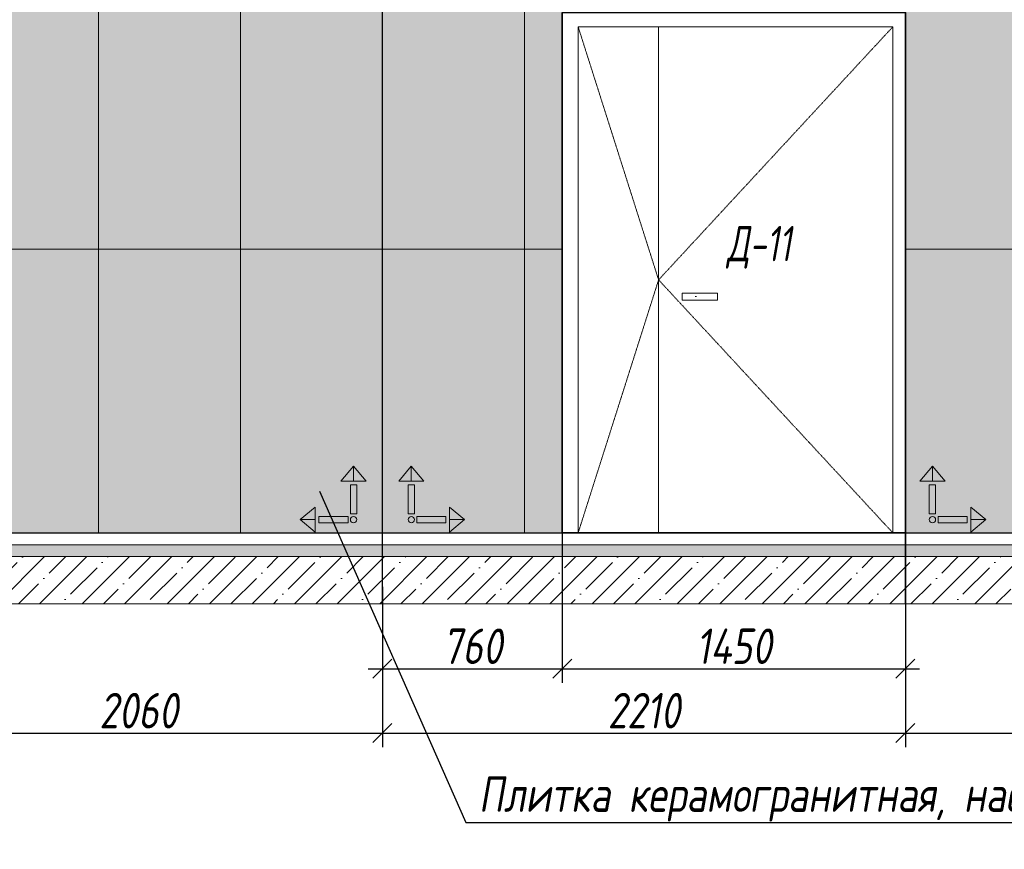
# Model space of a CAD drawing. Header units: millimetres. Extents: x -531352 to 178656, y -69521 to 326874.
# Tile 52 of 256: x -378348 to -374187, y 287929 to 291437. Entities that reach past the tile are written whole.
import ezdxf
from ezdxf import colors
from ezdxf.entities.mleader import LeaderData, LeaderLine
from ezdxf.math import Vec2, Vec3

# ---------------------------------------------------------------- set-up
doc = ezdxf.new("R2010")
doc.units = ezdxf.units.MM
doc.linetypes.add('( Hidden )', pattern=[0.375, 0.25, -0.125])
doc.linetypes.add('DASHDOT', pattern=[25.4, 12.7, -6.35, 0, -6.35])
doc.layers.get('Defpoints').update_dxf_attribs({"color": 31})
for name, color, linetype, lineweight in [('A-DETL-GENF', 7, 'Continuous', 5), ('dim_razv', 93, 'DASHDOT', 9), ('Двери', 7, 'Continuous', 5), ('Отделка стен', 253, 'Continuous', 0)]:
    doc.layers.add(name, color=color, linetype=linetype, lineweight=lineweight)
doc.layers.add('pol', color=7, linetype='Continuous', lineweight=15, true_color=0x738991)
doc.styles.add('fl_iso paper', font='isocpeur.ttf', dxfattribs={"width": 0.8, "oblique": 10})
doc.styles.add('In tre', font='isocpeur.ttf', dxfattribs={"width": 0.8, "oblique": 10})
doc.dimstyles.new('In tre 1_50', dxfattribs={"dimtxt": 150, "dimasz": 80, "dimexe": 60, "dimexo": 10, "dimgap": 20, "dimtad": 1, "dimdec": 0, "dimrnd": 5, "dimzin": 0, "dimdsep": 46, "dimtxsty": 'fl_iso paper', "dimblk": 'OBLIQUE', "dimcen": 0, "dimdle": 60, "dimadec": 0, "dimazin": 0, "dimtfac": 1, "dimtdec": 0, "dimtofl": 0, "dimtmove": 1, "dimatfit": 1, "dimfxl": 40, "dimtolj": 1, "dimtzin": 0, "dimarcsym": 1})
pattern_1 = [(352.5, (-495988.15, 278126.75), (100.42605, 107.2144), [0, -115.824, 0, -129.54, 0, -123.825]), (322.5, (-495988.15, 278126.75), (247.41986, 56.70328), [0, -62.484, 0, -104.394, 0, -40.005]), (282.5, (-496054.42, 278193.03), (168.0997, -167.48995), [0, -38.1, 0, -137.16, 0, -179.07]), (272.5, (-496054.42, 278193.03), (209.26523, -114.68433), [0, -19.05, 0, -89.916, 0, -102.87])]

# ---------------------------------------------------------------- blocks, each defined once
blk = doc.blocks.new('*U12271')
at = {"layer": 'A-DETL-GENF'}
h = blk.add_hatch(dxfattribs=at)
h.set_pattern_fill('ANSI35', color=256, scale=10, style=0)
h.set_pattern_definition([(45, (9162.95, 8e-11), (-44.9013, 44.9013), []), (45, (9207.85, 8e-11), (-44.9013, 44.9013), [79.375, -15.875, 0, -15.875])])
h.paths.add_polyline_path([(0, -100), (9583.4, -100), (9583.4, -50), (0, -50)])
h = blk.add_hatch(dxfattribs=at)
h.set_pattern_fill('ANSI35', color=256, scale=20, style=0)
h.set_pattern_definition([(45, (9162.95, 8e-11), (-89.8026, 89.8026), []), (45, (9252.75, 8e-11), (-89.8026, 89.8026), [158.75, -31.75, 0, -31.75])])
h.paths.add_polyline_path([(0, -300), (9583.4, -300), (9583.4, -100), (0, -100)])
at = {"lineweight": 13}
blk.add_lwpolyline([(0, -50), (9583.4, -50), (9583.4, 0), (0, 0)], close=True, dxfattribs=at)
at = {"lineweight": 30}
blk.add_lwpolyline([(0, 0), (9583.4, 0)], dxfattribs=at)
at = {"layer": 'A-DETL-GENF'}
for points in [[(0, -100), (9583.4, -100), (9583.4, -50), (0, -50)], [(0, -300), (9583.4, -300), (9583.4, -100), (0, -100)]]:
    blk.add_lwpolyline(points, close=True, dxfattribs=at)
blk = doc.blocks.new('_Oblique')
at = {"color": 0, "linetype": 'ByBlock', "lineweight": -2}
blk.add_line((-0.5, -0.5), (0.5, 0.5), dxfattribs=at)
blk = doc.blocks.new('*D12316')
at = {"layer": 'Defpoints', "color": 0, "linetype": 'ByBlock', "transparency": 16777216}
for p in [(-374604.8, 289326.6), (-376054.8, 289290.6), (-374604.8, 288692.8)]:
    blk.add_point(p, dxfattribs=at)
at = {"layer": 'dim_razv', "color": 0, "linetype": 'ByBlock', "lineweight": -2, "transparency": 16777216}
for p, q in [((-374604.8, 289316.6), (-374604.8, 288632.8)), ((-376054.8, 289280.6), (-376054.8, 288632.8)), ((-376114.8, 288692.8), (-374544.8, 288692.8))]:
    blk.add_line(p, q, dxfattribs=at)
at = {"layer": 'dim_razv', "color": 0, "linetype": 'ByBlock', "lineweight": -2, "transparency": 16777216, "xscale": 80, "yscale": 80, "zscale": 80, "rotation": 180}
blk.add_blockref('_Oblique', (-376054.8, 288692.8), dxfattribs=at)
at = {"layer": 'dim_razv', "color": 0, "linetype": 'ByBlock', "lineweight": -2, "transparency": 16777216, "xscale": 80, "yscale": 80, "zscale": 80}
blk.add_blockref('_Oblique', (-374604.8, 288692.8), dxfattribs=at)
at = {"layer": 'dim_razv', "color": 0, "linetype": 'ByBlock', "transparency": 16777216, "insert": (-375329.8, 288787.8), "char_height": 150, "attachment_point": 5, "style": 'fl_iso paper'}
blk.add_mtext('\\A1;1450', dxfattribs=at)
blk = doc.blocks.new('*D12452')
at = {"layer": 'Defpoints', "color": 0, "linetype": 'ByBlock', "transparency": 16777216}
for p in [(-376814.8, 289048.7), (-374604.8, 288967), (-374604.8, 288420.5)]:
    blk.add_point(p, dxfattribs=at)
at = {"layer": 'dim_razv', "color": 0, "linetype": 'ByBlock', "lineweight": -2, "transparency": 16777216}
for p, q in [((-376814.8, 289038.7), (-376814.8, 288360.5)), ((-374604.8, 288957), (-374604.8, 288360.5)), ((-376874.8, 288420.5), (-374544.8, 288420.5))]:
    blk.add_line(p, q, dxfattribs=at)
at = {"layer": 'dim_razv', "color": 0, "linetype": 'ByBlock', "lineweight": -2, "transparency": 16777216, "xscale": 80, "yscale": 80, "zscale": 80, "rotation": 180}
blk.add_blockref('_Oblique', (-376814.8, 288420.5), dxfattribs=at)
at = {"layer": 'dim_razv', "color": 0, "linetype": 'ByBlock', "lineweight": -2, "transparency": 16777216, "xscale": 80, "yscale": 80, "zscale": 80}
blk.add_blockref('_Oblique', (-374604.8, 288420.5), dxfattribs=at)
at = {"layer": 'dim_razv', "color": 0, "linetype": 'ByBlock', "transparency": 16777216, "insert": (-375709.8, 288515.5), "char_height": 150, "attachment_point": 5, "style": 'fl_iso paper'}
blk.add_mtext('\\A1;2210', dxfattribs=at)
blk = doc.blocks.new('*D12324')
at = {"layer": 'Defpoints', "color": 0, "linetype": 'ByBlock', "transparency": 16777216}
for p in [(-376054.8, 289290.6), (-376814.8, 288967), (-376054.8, 288692.8)]:
    blk.add_point(p, dxfattribs=at)
at = {"layer": 'dim_razv', "color": 0, "linetype": 'ByBlock', "lineweight": -2, "transparency": 16777216}
for p, q in [((-376054.8, 289280.6), (-376054.8, 288632.8)), ((-376814.8, 288957), (-376814.8, 288632.8)), ((-376874.8, 288692.8), (-375994.8, 288692.8))]:
    blk.add_line(p, q, dxfattribs=at)
at = {"layer": 'dim_razv', "color": 0, "linetype": 'ByBlock', "lineweight": -2, "transparency": 16777216, "xscale": 80, "yscale": 80, "zscale": 80, "rotation": 180}
blk.add_blockref('_Oblique', (-376814.8, 288692.8), dxfattribs=at)
at = {"layer": 'dim_razv', "color": 0, "linetype": 'ByBlock', "lineweight": -2, "transparency": 16777216, "xscale": 80, "yscale": 80, "zscale": 80}
blk.add_blockref('_Oblique', (-376054.8, 288692.8), dxfattribs=at)
at = {"layer": 'dim_razv', "color": 0, "linetype": 'ByBlock', "transparency": 16777216, "insert": (-376434.8, 288787.8), "char_height": 150, "attachment_point": 5, "style": 'fl_iso paper'}
blk.add_mtext('\\A1;760', dxfattribs=at)
blk = doc.blocks.new('*D12453')
at = {"layer": 'Defpoints', "color": 0, "linetype": 'ByBlock', "transparency": 16777216}
for p in [(-374604.8, 289017.7), (-372544.8, 288967), (-372544.8, 288420.5)]:
    blk.add_point(p, dxfattribs=at)
at = {"layer": 'dim_razv', "color": 0, "linetype": 'ByBlock', "lineweight": -2, "transparency": 16777216}
for p, q in [((-374604.8, 289007.7), (-374604.8, 288360.5)), ((-372544.8, 288957), (-372544.8, 288360.5)), ((-374664.8, 288420.5), (-372484.8, 288420.5))]:
    blk.add_line(p, q, dxfattribs=at)
at = {"layer": 'dim_razv', "color": 0, "linetype": 'ByBlock', "lineweight": -2, "transparency": 16777216, "xscale": 80, "yscale": 80, "zscale": 80, "rotation": 180}
blk.add_blockref('_Oblique', (-374604.8, 288420.5), dxfattribs=at)
at = {"layer": 'dim_razv', "color": 0, "linetype": 'ByBlock', "lineweight": -2, "transparency": 16777216, "xscale": 80, "yscale": 80, "zscale": 80}
blk.add_blockref('_Oblique', (-372544.8, 288420.5), dxfattribs=at)
at = {"layer": 'dim_razv', "color": 0, "linetype": 'ByBlock', "transparency": 16777216, "insert": (-373574.8, 288515.5), "char_height": 150, "attachment_point": 5, "style": 'fl_iso paper'}
blk.add_mtext('\\A1;2060', dxfattribs=at)
blk = doc.blocks.new('*D12325')
at = {"layer": 'Defpoints', "color": 0, "linetype": 'ByBlock', "transparency": 16777216}
for p in [(-378874.8, 289070.9), (-376814.8, 289048.7), (-376814.8, 288420.5)]:
    blk.add_point(p, dxfattribs=at)
at = {"layer": 'dim_razv', "color": 0, "linetype": 'ByBlock', "lineweight": -2, "transparency": 16777216}
for p, q in [((-378874.8, 289060.9), (-378874.8, 288360.5)), ((-376814.8, 289038.7), (-376814.8, 288360.5)), ((-378934.8, 288420.5), (-376754.8, 288420.5))]:
    blk.add_line(p, q, dxfattribs=at)
at = {"layer": 'dim_razv', "color": 0, "linetype": 'ByBlock', "lineweight": -2, "transparency": 16777216, "xscale": 80, "yscale": 80, "zscale": 80, "rotation": 180}
blk.add_blockref('_Oblique', (-378874.8, 288420.5), dxfattribs=at)
at = {"layer": 'dim_razv', "color": 0, "linetype": 'ByBlock', "lineweight": -2, "transparency": 16777216, "xscale": 80, "yscale": 80, "zscale": 80}
blk.add_blockref('_Oblique', (-376814.8, 288420.5), dxfattribs=at)
at = {"layer": 'dim_razv', "color": 0, "linetype": 'ByBlock', "transparency": 16777216, "insert": (-377844.8, 288515.5), "char_height": 150, "attachment_point": 5, "style": 'fl_iso paper'}
blk.add_mtext('\\A1;2060', dxfattribs=at)
blk = doc.blocks.new('1')
at = {"layer": 'pol', "linetype": 'ByBlock'}
h = blk.add_hatch(color=1, dxfattribs=at)
h.paths.add_polyline_path([(35776.4, 73135.4), (35803.1, 73135.4), (35803.1, 73259), (35776.4, 73259)])
h.paths.add_polyline_path([(35789.8, 73274.6), (35843.2, 73274.6), (35789.8, 73338.2)])
h.paths.add_polyline_path([(35789.8, 73274.6), (35736.3, 73274.6), (35789.8, 73338.2)])
edge = h.paths.add_edge_path()
edge.add_arc((35789.8, 73110.5), 13.4, 0, 360)
h = blk.add_hatch(color=1, dxfattribs=at)
h.paths.add_polyline_path([(35813.3, 73097.1), (35813.3, 73123.9), (35936.9, 73123.9), (35936.9, 73097.1)])
h.paths.add_polyline_path([(35952.5, 73110.5), (35952.5, 73164), (36016.1, 73110.5)])
h.paths.add_polyline_path([(35952.5, 73110.5), (35952.5, 73057), (36016.1, 73110.5)])
at = {"layer": 'pol', "color": 1, "linetype": 'ByBlock'}
for points in [[(35789.8, 73274.6), (35736.3, 73274.6), (35789.8, 73338.2), (35789.8, 73274.6)], [(35789.8, 73274.6), (35843.2, 73274.6), (35789.8, 73338.2), (35789.8, 73274.6)], [(35952.5, 73110.5), (35952.5, 73164), (36016.1, 73110.5), (35952.5, 73110.5)], [(35952.5, 73110.5), (35952.5, 73057), (36016.1, 73110.5), (35952.5, 73110.5)]]:
    blk.add_lwpolyline(points, dxfattribs=at)
for points in [[(35776.4, 73135.4), (35803.1, 73135.4), (35803.1, 73259), (35776.4, 73259)], [(35813.3, 73097.1), (35813.3, 73123.9), (35936.9, 73123.9), (35936.9, 73097.1)]]:
    blk.add_lwpolyline(points, close=True, dxfattribs=at)
blk.add_circle((35789.8, 73110.5), 13.4, dxfattribs=at)

msp = doc.modelspace()

# ---------------------------------------------------------------- hatches: boundary and pattern name
at = {"layer": 'dim_razv', "true_color": 0xeceae4, "transparency": 33554687}
h = msp.add_hatch(dxfattribs=at)
h.set_pattern_fill('AR-SAND', color=254, scale=3, angle=315)
h.set_pattern_definition([(352.5, (120932.77, 333867.67), (100.426047, 107.214405), [0, -115.824, 0, -129.54, 0, -123.825]), (322.5, (120932.77, 333867.67), (247.419855, 56.70328), [0, -62.484, 0, -104.394, 0, -40.005]), (282.5, (120866.5, 333933.95), (168.099694, -167.489948), [0, -38.1, 0, -137.16, 0, -179.07]), (272.5, (120866.5, 333933.95), (209.265234, -114.68433), [0, -19.05, 0, -89.916, 0, -102.87])])
h.paths.add_polyline_path([(-381084.8, 289267), (-372544.8, 289267), (-372544.8, 291817), (-381084.8, 291817)])
h.paths.add_polyline_path([(-380379.2, 291813.9), (-378979.8, 291817), (-378979.8, 289267), (-380379.2, 289267)])
h.paths.add_polyline_path([(-374604.8, 291467), (-376054.8, 291467), (-376054.8, 289267), (-374604.8, 289267)])
at = {"layer": 'dim_razv', "true_color": 0xcccccc}
h = msp.add_hatch(dxfattribs=at)
h.set_pattern_fill('AR-SAND', color=254, scale=3, angle=315)
h.set_pattern_definition(pattern_1)
h.paths.add_polyline_path([(-375548.5, 290280.4), (-375398.5, 290280.4), (-375398.5, 290250.4), (-375548.5, 290250.4)])
h = msp.add_hatch(dxfattribs=at)
h.set_pattern_fill('AR-SAND', color=254, scale=3, angle=315)
h.set_pattern_definition(pattern_1)
h.paths.add_polyline_path([(-375548.5, 290280.4), (-375398.5, 290280.4), (-375398.5, 290250.4), (-375548.5, 290250.4)])
h = msp.add_hatch(dxfattribs=at)
h.set_pattern_fill('AR-SAND', color=254, scale=3, angle=315)
h.set_pattern_definition(pattern_1)
h.paths.add_polyline_path([(-375548.5, 290280.4), (-375398.5, 290280.4), (-375398.5, 290250.4), (-375548.5, 290250.4)])
h = msp.add_hatch(dxfattribs=at)
h.set_pattern_fill('AR-SAND', color=254, scale=3, angle=315)
h.set_pattern_definition(pattern_1)
h.paths.add_polyline_path([(-375548.5, 290280.4), (-375398.5, 290280.4), (-375398.5, 290250.4), (-375548.5, 290250.4)])

# ---------------------------------------------------------------- linework, layer by layer
at = {"lineweight": 30}
for points in [[(-376814.8, 288967), (-376814.8, 292940.6)], [(-376814.8, 288967), (-376814.8, 292940.6)], [(-374604.8, 288967), (-374604.8, 292940.6)], [(-374604.8, 288967), (-374604.8, 292940.6)]]:
    msp.add_lwpolyline(points, dxfattribs=at)
msp.add_lwpolyline([(-381084.8, 289267), (-372544.8, 289267), (-372544.8, 291817), (-381084.8, 291817)], close=True)
at = {"lineweight": 35}
msp.add_lwpolyline([(-374604.8, 291467), (-376054.8, 291467), (-376054.8, 289267), (-374604.8, 289267)], close=True, dxfattribs=at)
at = {"lineweight": 13}
for points in [[(-374657.7, 291407), (-375987.7, 291407), (-375987.7, 289267), (-374657.7, 289267)], [(-374657.7, 291407), (-375987.7, 291407), (-375987.7, 289267), (-374657.7, 289267)], [(-374657.7, 291407), (-375987.7, 291407), (-375987.7, 289267), (-374657.7, 289267)], [(-374657.7, 291407), (-375987.7, 291407), (-375987.7, 289267), (-374657.7, 289267)], [(-375987.7, 291407), (-374657.7, 291407), (-374657.7, 289267), (-375987.7, 289267)], [(-375548.5, 290280.4), (-375398.5, 290280.4), (-375398.5, 290250.4), (-375548.5, 290250.4)], [(-375548.5, 290280.4), (-375398.5, 290280.4), (-375398.5, 290250.4), (-375548.5, 290250.4)], [(-375548.5, 290280.4), (-375398.5, 290280.4), (-375398.5, 290250.4), (-375548.5, 290250.4)], [(-375548.5, 290280.4), (-375398.5, 290280.4), (-375398.5, 290250.4), (-375548.5, 290250.4)]]:
    msp.add_lwpolyline(points, close=True, dxfattribs=at)
at = {"linetype": '( Hidden )', "lineweight": 13, "ltscale": 10}
for points in [[(-375987.7, 291407), (-375647.7, 290337), (-375987.7, 289267)], [(-375987.7, 291407), (-375647.7, 290337), (-375987.7, 289267)], [(-375987.7, 291407), (-375647.7, 290337), (-375987.7, 289267)], [(-375987.7, 291407), (-375647.7, 290337), (-375987.7, 289267)], [(-374657.7, 291407), (-375647.7, 290337), (-374657.7, 289267)], [(-374657.7, 291407), (-375647.7, 290337), (-374657.7, 289267)], [(-374657.7, 291407), (-375647.7, 290337), (-374657.7, 289267)], [(-374657.7, 291407), (-375647.7, 290337), (-374657.7, 289267)]]:
    msp.add_lwpolyline(points, dxfattribs=at)
at = {"lineweight": 13}
msp.add_lwpolyline([(-375647.7, 291407), (-375647.7, 289267)], dxfattribs=at)
msp.add_lwpolyline([(-375647.7, 291407), (-375647.7, 289267)], dxfattribs=at)
msp.add_lwpolyline([(-375647.7, 291407), (-375647.7, 289267)], dxfattribs=at)
msp.add_lwpolyline([(-375647.7, 291407), (-375647.7, 289267)], dxfattribs=at)
at = {"layer": 'Отделка стен', "transparency": 33554687}
for points in [[(-378614.8, 291667), (-378614.8, 290467), (-378014.8, 290467), (-378014.8, 291667)], [(-378014.8, 291667), (-378014.8, 290467), (-377414.8, 290467), (-377414.8, 291667)], [(-377414.8, 291667), (-377414.8, 290467), (-376814.8, 290467), (-376814.8, 291667)], [(-376814.8, 291667), (-376814.8, 290467), (-376214.8, 290467), (-376214.8, 291667)], [(-376214.8, 291667), (-376214.8, 290467), (-376054.8, 290467), (-376054.8, 291467), (-375614.8, 291467), (-375614.8, 291667)], [(-374604.8, 291667), (-374604.8, 290467), (-374004.8, 290467), (-374004.8, 291667)], [(-378614.8, 290467), (-378614.8, 289267), (-378014.8, 289267), (-378014.8, 290467)], [(-378014.8, 290467), (-378014.8, 289267), (-377414.8, 289267), (-377414.8, 290467)], [(-377414.8, 290467), (-377414.8, 289267), (-376814.8, 289267), (-376814.8, 290467)], [(-376814.8, 290467), (-376814.8, 289267), (-376214.8, 289267), (-376214.8, 290467)], [(-376214.8, 290467), (-376214.8, 289267), (-376054.8, 289267), (-376054.8, 290467)], [(-374604.8, 290467), (-374604.8, 289267), (-374004.8, 289267), (-374004.8, 290467)]]:
    msp.add_lwpolyline(points, close=True, dxfattribs=at)

# ---------------------------------------------------------------- block references
at = {"linetype": 'ByBlock', "xscale": -0.9938708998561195, "yscale": 0.9938708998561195, "zscale": 0.9938708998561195, "rotation": 359.9999999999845}
msp.add_blockref('1', (-341366.4, 216660.7), dxfattribs=at)
at = {"linetype": 'ByBlock', "xscale": 0.9938708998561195, "yscale": 0.9938708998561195, "zscale": 0.9938708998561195}
for p in [(-412263.2, 216660.7), (-410060.8, 216660.7)]:
    msp.add_blockref('1', p, dxfattribs=at)
msp.add_blockref('*U12271', (-381707.7, 289267))

# ---------------------------------------------------------------- texts
at = {"layer": 'Двери', "lineweight": 0, "insert": (-375223.4, 290474.8), "char_height": 150, "attachment_point": 5, "style": 'fl_iso paper'}
msp.add_mtext_dynamic_manual_height_columns('{\\W0.7;Д-11}', width=190.261, gutter_width=1350, heights=[0], dxfattribs=at)

# ---------------------------------------------------------------- dimensions: what is measured, and where the dimension line sits
at = {"layer": 'dim_razv', "color": 18, "linetype": 'ByBlock', "true_color": 0x000000}
for base, p1, p2, picture, middle in [((-374604.8, 288692.8), (-376054.8, 289290.6), (-374604.8, 289326.6), '*D12316', (-375329.8, 288787.8)), ((-376054.8, 288692.8), (-376814.8, 288967), (-376054.8, 289290.6), '*D12324', (-376434.8, 288787.8)), ((-376814.8, 288420.5), (-378874.8, 289070.9), (-376814.8, 289048.7), '*D12325', (-377844.8, 288515.5)), ((-374604.8, 288420.5), (-376814.8, 289048.7), (-374604.8, 288967), '*D12452', (-375709.8, 288515.5)), ((-372544.8, 288420.5), (-374604.8, 289017.7), (-372544.8, 288967), '*D12453', (-373574.8, 288515.5))]:
    dim = msp.add_linear_dim(base=base, p1=p1, p2=p2, dimstyle='In tre 1_50', dxfattribs=at)
    dim.commit()
    dim.dimension.update_dxf_attribs({"geometry": picture, "text_midpoint": middle})

# ---------------------------------------------------------------- leaders
at = {"layer": 'dim_razv', "color": 0, "linetype": 'ByBlock'}
ml = msp.add_multileader_mtext('Standard', dxfattribs=at)
ml.set_content('Шкаф пожарный встроенный', style='In tre')
ml.set_leader_properties()
ml.build(insert=Vec2(0, 0))
ml.multileader.update_dxf_attribs({"text_left_attachment_type": 6, "text_right_attachment_type": 6, "dogleg_length": 1, "arrow_head_size": 0, "scale": 50})
ctx = ml.context
ctx.base_point, ctx.scale, ctx.char_height, ctx.arrow_head_size, ctx.landing_gap_size, ctx.plane_origin = Vec3(-423373.9, 287931), 50, 150, 0, 4.5, Vec3(-416448.6, 286264)
ctx.left_attachment, ctx.right_attachment = 6, 6
notes = []
notes.append((ctx, [(1, (1, 1, 0), (-423423.9, 287931), (1, 0), 50, [(1, [(-424007.5, 289599.8)], 0, [])])]))
ctx.mtext.insert, ctx.mtext.width, ctx.mtext.defined_height, ctx.mtext.flow_direction = Vec3(-423369.4, 288126), 2509.515, 696.6, 5
ml = msp.add_multileader_mtext('Standard', dxfattribs=at)
ml.set_content('Шкаф пожарный встроенный', style='In tre')
ml.set_leader_properties()
ml.build(insert=Vec2(0, 0))
ml.multileader.update_dxf_attribs({"text_left_attachment_type": 6, "text_right_attachment_type": 6, "dogleg_length": 1, "arrow_head_size": 0, "scale": 50})
ctx = ml.context
ctx.base_point, ctx.scale, ctx.char_height, ctx.arrow_head_size, ctx.landing_gap_size, ctx.plane_origin = Vec3(-412319.2, 287931), 50, 150, 0, 4.5, Vec3(-401963, 286264)
ctx.left_attachment, ctx.right_attachment = 6, 6
notes.append((ctx, [(0, (1, 1, 0), (-410121.8, 287931), (-1, 0), 50, [(1, [(-409521.9, 289599.8)], 0, [])])]))
ctx.mtext.insert, ctx.mtext.width, ctx.mtext.defined_height, ctx.mtext.flow_direction = Vec3(-412314.7, 288126), 2509.515, 696.6, 5
ml = msp.add_multileader_mtext('Standard', dxfattribs=at)
ml.set_content('Розетка для уборочного \\Pинвентаря, в цвет стен', style='In tre')
ml.set_leader_properties()
ml.build(insert=Vec2(0, 0))
ml.multileader.update_dxf_attribs({"text_left_attachment_type": 6, "text_right_attachment_type": 6, "dogleg_length": 1, "arrow_head_size": 0, "scale": 50})
ctx = ml.context
ctx.base_point, ctx.scale, ctx.char_height, ctx.arrow_head_size, ctx.landing_gap_size, ctx.plane_origin = Vec3(-420093.4, 288184.9), 50, 150, 0, 4.5, Vec3(-419124, 287921.9)
ctx.left_attachment, ctx.right_attachment = 6, 6
notes.append((ctx, [(0, (1, 1, 0), (-418148.9, 288184.9), (-1, 0), 50, [(1, [(-417537.5, 289517)], 0, [])])]))
ctx.mtext.insert, ctx.mtext.width, ctx.mtext.defined_height, ctx.mtext.flow_direction = Vec3(-420088.9, 288379.9), 3060.297, 696.6, 5
ml = msp.add_multileader_mtext('Standard', dxfattribs=at)
ml.set_content('Плитка керамогранитная, настенная, размер плитки 600х1200мм, расположить вертикально', style='In tre')
ml.set_leader_properties()
ml.build(insert=Vec2(0, 0))
ml.multileader.update_dxf_attribs({"text_left_attachment_type": 6, "text_right_attachment_type": 6, "dogleg_length": 1, "arrow_head_size": 0, "scale": 50})
ctx = ml.context
ctx.base_point, ctx.scale, ctx.char_height, ctx.arrow_head_size, ctx.landing_gap_size, ctx.plane_origin = Vec3(-403959.7, 288042.4), 50, 150, 0, 4.5, Vec3(-397860.8, 287921.9)
ctx.left_attachment, ctx.right_attachment = 6, 6
notes.append((ctx, [(0, (1, 1, 0), (-400970.5, 288042.4), (-1, 0), 50, [(1, [(-400493.3, 289443.6)], 0, [])])]))
ctx.mtext.insert, ctx.mtext.width, ctx.mtext.defined_height, ctx.mtext.flow_direction = Vec3(-403955.2, 288237.4), 3060.297, 696.6, 5
ml = msp.add_multileader_mtext('Standard', dxfattribs=at)
ml.set_content('Плитка керамогранитная, настенная, размер плитки 600х1200мм, расположить вертикально', style='In tre')
ml.set_leader_properties()
ml.build(insert=Vec2(0, 0))
ml.multileader.update_dxf_attribs({"text_left_attachment_type": 6, "text_right_attachment_type": 6, "dogleg_length": 1, "arrow_head_size": 0, "scale": 50})
ctx = ml.context
ctx.base_point, ctx.scale, ctx.char_height, ctx.arrow_head_size, ctx.landing_gap_size, ctx.plane_origin = Vec3(-376412.7, 288042.4), 50, 150, 0, 4.5, Vec3(-374498.6, 287921.9)
ctx.left_attachment, ctx.right_attachment = 6, 6
notes.append((ctx, [(1, (1, 1, 0), (-376462.7, 288042.4), (1, 0), 50, [(1, [(-377081.2, 289443.6)], 0, [])])]))
ctx.mtext.insert, ctx.mtext.width, ctx.mtext.defined_height, ctx.mtext.flow_direction = Vec3(-376408.2, 288237.4), 3060.297, 696.6, 5
ml = msp.add_multileader_mtext('Standard', dxfattribs=at)
ml.set_content('Решетка вентиляционная декоративная 700х550 в цвет стен', style='In tre')
ml.set_leader_properties()
ml.build(insert=Vec2(0, 0))
ml.multileader.update_dxf_attribs({"text_left_attachment_type": 6, "text_right_attachment_type": 6, "dogleg_length": 1, "arrow_head_size": 0, "scale": 50})
ctx = ml.context
ctx.base_point, ctx.scale, ctx.char_height, ctx.arrow_head_size, ctx.landing_gap_size, ctx.plane_origin = Vec3(-452684.1, 288084.7), 50, 150, 0, 4.5, Vec3(-444776.7, 286290.2)
ctx.left_attachment, ctx.right_attachment = 6, 6
notes.append((ctx, [(0, (1, 1, 0), (-449788.8, 288084.7), (-1, 0), 50, [(1, [(-448938.4, 289367)], 0, [])])]))
ctx.mtext.insert, ctx.mtext.width, ctx.mtext.defined_height, ctx.mtext.flow_direction = Vec3(-452679.6, 288279.7), 2996.732, 696.6, 5
ml = msp.add_multileader_mtext('Standard', dxfattribs=at)
ml.set_content('Зеркало на стене, выполнить в один уровень с отделкой стен', style='In tre')
ml.set_leader_properties()
ml.build(insert=Vec2(0, 0))
ml.multileader.update_dxf_attribs({"text_left_attachment_type": 6, "text_right_attachment_type": 6, "dogleg_length": 1, "arrow_head_size": 0, "scale": 50})
ctx = ml.context
ctx.base_point, ctx.scale, ctx.char_height, ctx.arrow_head_size, ctx.landing_gap_size, ctx.plane_origin = Vec3(-447338.5, 288079.7), 50, 150, 0, 4.5, Vec3(-439596.2, 286285.2)
ctx.left_attachment, ctx.right_attachment = 6, 6
notes.append((ctx, [(0, (1, 1, 0), (-444415.9, 288079.7), (-1, 0), 50, [(1, [(-443757.9, 289362)], 0, [])])]))
ctx.mtext.insert, ctx.mtext.width, ctx.mtext.defined_height, ctx.mtext.flow_direction = Vec3(-447334, 288274.7), 3043.138, 696.6, 5
ml = msp.add_multileader_mtext('Standard', dxfattribs=at)
ml.set_content('Решетка вентиляционная декоративная 700х550 в цвет стен', style='In tre')
ml.set_leader_properties()
ml.build(insert=Vec2(0, 0))
ml.multileader.update_dxf_attribs({"text_left_attachment_type": 6, "text_right_attachment_type": 6, "dogleg_length": 1, "arrow_head_size": 0, "scale": 50})
ctx = ml.context
ctx.base_point, ctx.scale, ctx.char_height, ctx.arrow_head_size, ctx.landing_gap_size, ctx.plane_origin = Vec3(-434170.8, 288084.7), 50, 150, 0, 4.5, Vec3(-430730.2, 286290.2)
ctx.left_attachment, ctx.right_attachment = 6, 6
notes.append((ctx, [(1, (1, 1, 0), (-434220.8, 288084.7), (1, 0), 50, [(1, [(-434891.8, 289367)], 0, [])])]))
ctx.mtext.insert, ctx.mtext.width, ctx.mtext.defined_height, ctx.mtext.flow_direction = Vec3(-434166.3, 288279.7), 2996.732, 696.6, 5
for ctx, leaders in notes:
    for number, flags, end, landing, length, lines in leaders:
        leader = LeaderData()
        leader.index, (leader.has_last_leader_line, leader.has_dogleg_vector, leader.attachment_direction) = number, flags
        leader.last_leader_point, leader.dogleg_vector, leader.dogleg_length = Vec3(end), Vec3(landing), length
        for number, points, colour, breaks in lines:
            line = LeaderLine()
            line.index, line.vertices, line.color, line.breaks = number, Vec3.list(points), colors.encode_raw_color(colour), breaks
            leader.lines.append(line)
        ctx.leaders.append(leader)

doc.saveas('drawing.dxf')
